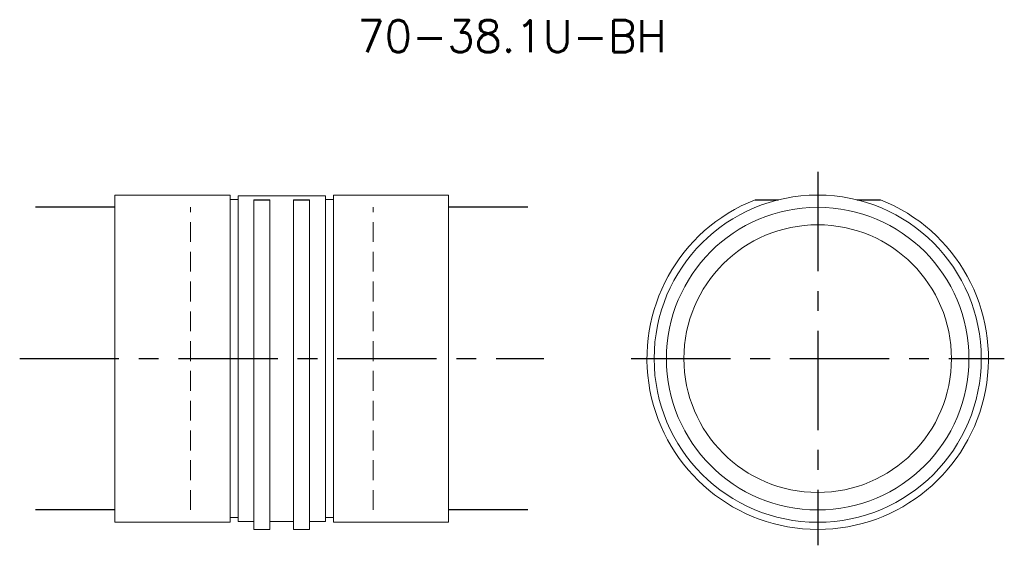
# Model space of a CAD drawing. Extents: x 0 to 124, y -24 to 43.
import ezdxf
from ezdxf.enums import TextEntityAlignment as Align

# ---------------------------------------------------------------- set-up
doc = ezdxf.new("R2010")
doc.units = 0
doc.header["$LTSCALE"] = 10
doc.linetypes.add('CENTER', pattern=[2, 1.25, -0.25, 0.25, -0.25])
doc.linetypes.add('HIDDEN', pattern=[0.375, 0.25, -0.125])
doc.layers.get('0').update_dxf_attribs({"linetype": 'CONTINUOUS'})
for name, color, linetype in [('HOJO', 4, 'CONTINUOUS'), ('L-CENTER', 1, 'CENTER'), ('L-HIDDEN', 3, 'HIDDEN')]:
    doc.layers.add(name, color=color, linetype=linetype)
doc.styles.add('BIGFONT', font='txt', dxfattribs={"bigfont": 'bigfont'})

msp = doc.modelspace()

# ---------------------------------------------------------------- linework, layer by layer
at = {"lineweight": 0}
for p, q in [((26.5, 20.6), (12, 20.6)), ((12, -20.6), (12, 20.6)), ((26.5, -20.6), (26.5, 20.6)), ((27.5, 20.02), (26.5, 20.02)), ((27.5, -20.5), (27.5, 20.5)), ((38.5, 20.5), (27.5, 20.5)), ((29.5, -21.5), (29.5, 20)), ((31.5, -21.5), (31.5, 20)), ((34.5, -21.5), (34.5, 20)), ((36.5, -21.5), (36.5, 20)), ((38.5, -20.5), (38.5, 20.5)), ((39.5, 20.02), (38.5, 20.02)), ((39.5, -20.6), (39.5, 20.6)), ((54, 20.6), (39.5, 20.6)), ((54, -20.6), (54, 20.6)), ((12, -20.6), (26.5, -20.6)), ((26.5, -20.02), (27.5, -20.02)), ((27.5, -20.5), (29.5, -20.5)), ((31.5, -20.5), (34.5, -20.5)), ((36.5, -20.5), (38.5, -20.5)), ((38.5, -20.02), (39.5, -20.02)), ((39.5, -20.6), (54, -20.6)), ((29.5, -21.5), (31.5, -21.5)), ((34.5, -21.5), (36.5, -21.5))]:
    msp.add_line(p, q, dxfattribs=at)
for p, q in [((29.5, 20), (31.5, 20)), ((34.5, 20), (36.5, 20)), ((92.61, 20), (95.56, 20)), ((105.44, 20), (108.39, 20))]:
    msp.add_line(p, q)
for radius in [20.6, 19.05, 16.85]:
    msp.add_circle((100.5, 0), radius, dxfattribs=at)
msp.add_arc((100.5, 0), 21.5, 111.5289, 68.4711, dxfattribs=at)
at = {"layer": 'HOJO'}
for p, q in [((12, 19.05), (2, 19.05)), ((64, 19.05), (54, 19.05)), ((12, -19.05), (2, -19.05)), ((64, -19.05), (54, -19.05))]:
    msp.add_line(p, q, dxfattribs=at)
at = {"layer": 'L-CENTER'}
for p, q in [((100.5, 23.5), (100.5, -23.5)), ((0, 0), (66, 0)), ((77, 0), (124, 0))]:
    msp.add_line(p, q, dxfattribs=at)
at = {"layer": 'L-HIDDEN', "lineweight": 0}
for p, q in [((21.5, -19.05), (21.5, 19.05)), ((44.5, -19.05), (44.5, 19.05))]:
    msp.add_line(p, q, dxfattribs=at)

# ---------------------------------------------------------------- texts
at = {"layer": 'HOJO', "style": 'BIGFONT'}
msp.add_text('70-38.1U-BH', height=4, dxfattribs=at).set_placement((62, 40.6), align=Align.MIDDLE_CENTER)

doc.saveas('drawing.dxf')
